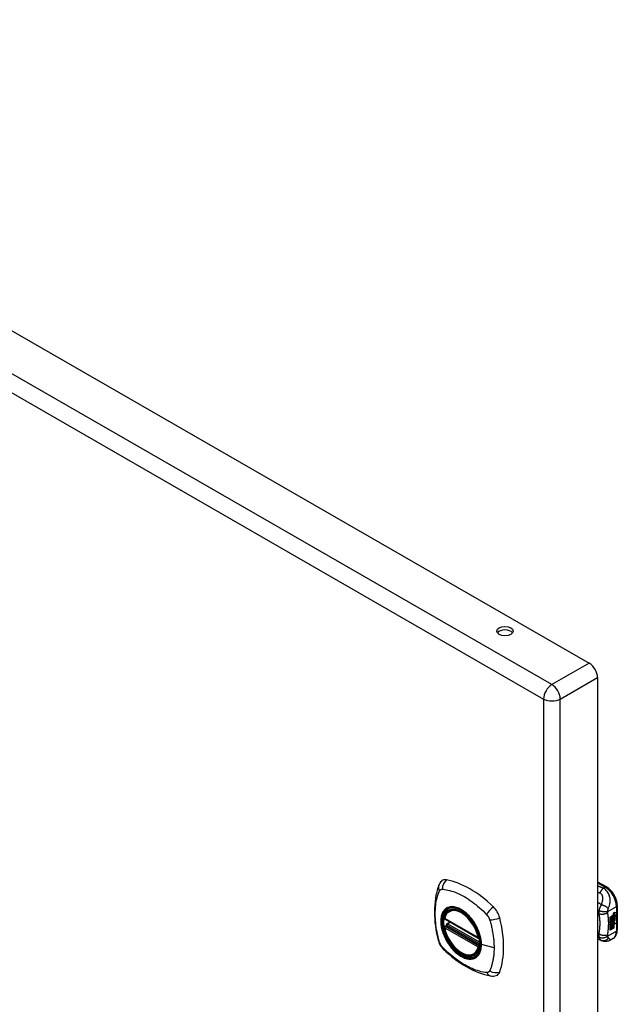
# Model space of a CAD drawing. Header units: inches. Extents: x 80.5 to 95.3, y 25.2 to 49.7.
# Tile 4 of 4: x 87.9 to 95.3, y 37.5 to 49.7. Entities that reach past the tile are written whole.
import ezdxf

# ---------------------------------------------------------------- set-up
doc = ezdxf.new("R2010")
doc.units = ezdxf.units.IN
doc.header["$MEASUREMENT"] = 0
doc.layers.add('Visible Edges(ANSI)', color=7, linetype='Continuous', lineweight=25)
doc.layers.add('Visible Tangent Edges(ANSI)', color=7, linetype='Continuous', lineweight=25)

msp = doc.modelspace()

# ---------------------------------------------------------------- linework, layer by layer
at = {"layer": 'Visible Edges(ANSI)'}
for p, q in [((81.061, 49.696), (94.939, 41.704)), ((95.042, 41.526), (95.042, 25.574)), ((95.042, 38.991), (95.156, 38.925)), ((95.287, 38.698), (95.287, 38.392)), ((93.147, 38.529), (93.561, 38.29)), ((93.204, 38.633), (93.215, 38.639)), ((95.197, 38.552), (95.234, 38.574)), ((95.197, 38.538), (95.234, 38.559)), ((95.235, 38.558), (95.197, 38.536)), ((95.197, 38.534), (95.235, 38.556)), ((95.197, 38.536), (95.197, 38.552)), ((95.197, 38.519), (95.238, 38.543)), ((95.24, 38.543), (95.197, 38.518)), ((95.197, 38.516), (95.243, 38.542)), ((95.197, 38.518), (95.197, 38.534)), ((95.197, 38.501), (95.234, 38.522)), ((95.235, 38.521), (95.197, 38.5)), ((95.234, 38.566), (95.236, 38.567)), ((95.234, 38.559), (95.234, 38.566)), ((95.235, 38.565), (95.234, 38.566)), ((95.235, 38.558), (95.234, 38.559)), ((95.234, 38.545), (95.234, 38.555)), ((95.235, 38.544), (95.234, 38.545)), ((95.234, 38.534), (95.239, 38.54)), ((95.234, 38.522), (95.234, 38.534)), ((95.235, 38.533), (95.234, 38.534)), ((95.235, 38.521), (95.234, 38.522)), ((95.238, 38.566), (95.235, 38.565)), ((95.235, 38.565), (95.235, 38.558)), ((95.235, 38.556), (95.235, 38.544)), ((95.235, 38.544), (95.24, 38.543)), ((95.243, 38.542), (95.235, 38.533)), ((95.235, 38.533), (95.235, 38.521)), ((95.236, 38.559), (95.261, 38.568)), ((95.262, 38.567), (95.236, 38.558)), ((95.238, 38.566), (95.236, 38.567)), ((95.236, 38.564), (95.241, 38.566)), ((95.236, 38.558), (95.236, 38.564)), ((95.236, 38.554), (95.249, 38.548)), ((95.236, 38.546), (95.236, 38.554)), ((95.236, 38.546), (95.244, 38.544)), ((95.245, 38.543), (95.236, 38.546)), ((95.236, 38.533), (95.245, 38.542)), ((95.236, 38.527), (95.248, 38.54)), ((95.249, 38.539), (95.236, 38.524)), ((95.236, 38.524), (95.236, 38.533)), ((95.241, 38.568), (95.239, 38.568)), ((95.243, 38.588), (95.241, 38.589)), ((95.242, 38.585), (95.241, 38.586)), ((95.243, 38.57), (95.241, 38.571)), ((95.241, 38.566), (95.241, 38.568)), ((95.244, 38.599), (95.261, 38.605)), ((95.244, 38.58), (95.261, 38.586)), ((95.245, 38.543), (95.244, 38.544)), ((95.245, 38.542), (95.245, 38.543)), ((95.247, 38.519), (95.245, 38.52)), ((95.246, 38.605), (95.262, 38.611)), ((95.262, 38.604), (95.246, 38.598)), ((95.262, 38.586), (95.246, 38.58)), ((95.247, 38.506), (95.247, 38.519)), ((95.249, 38.539), (95.248, 38.54)), ((95.248, 38.54), (95.261, 38.534)), ((95.249, 38.548), (95.262, 38.563)), ((95.262, 38.533), (95.249, 38.539)), ((95.249, 38.508), (95.249, 38.527)), ((95.251, 38.589), (95.262, 38.593)), ((95.251, 38.57), (95.262, 38.574)), ((95.251, 38.546), (95.261, 38.555)), ((95.251, 38.545), (95.251, 38.546)), ((95.253, 38.545), (95.251, 38.546)), ((95.253, 38.544), (95.251, 38.545)), ((95.251, 38.527), (95.251, 38.507)), ((95.262, 38.555), (95.253, 38.545)), ((95.253, 38.545), (95.253, 38.544)), ((95.253, 38.544), (95.262, 38.542)), ((95.257, 38.527), (95.261, 38.529)), ((95.261, 38.605), (95.261, 38.611)), ((95.262, 38.604), (95.261, 38.605)), ((95.261, 38.586), (95.261, 38.592)), ((95.262, 38.586), (95.261, 38.586)), ((95.261, 38.568), (95.261, 38.574)), ((95.262, 38.567), (95.261, 38.568)), ((95.261, 38.555), (95.261, 38.562)), ((95.262, 38.555), (95.261, 38.555)), ((95.261, 38.534), (95.261, 38.542)), ((95.262, 38.533), (95.261, 38.534)), ((95.262, 38.611), (95.262, 38.604)), ((95.262, 38.593), (95.262, 38.586)), ((95.262, 38.574), (95.262, 38.567)), ((95.262, 38.563), (95.262, 38.555)), ((95.262, 38.542), (95.262, 38.533)), ((93.147, 38.433), (93.161, 38.441)), ((93.167, 38.453), (93.167, 38.455)), ((93.172, 38.467), (93.214, 38.491)), ((95.197, 38.479), (95.197, 38.516)), ((95.197, 38.5), (95.221, 38.493)), ((95.197, 38.5), (95.197, 38.5)), ((95.197, 38.48), (95.208, 38.479)), ((95.209, 38.479), (95.197, 38.479)), ((95.197, 38.462), (95.209, 38.479)), ((95.197, 38.445), (95.221, 38.478)), ((95.222, 38.478), (95.197, 38.443)), ((95.197, 38.389), (95.197, 38.462)), ((95.197, 38.443), (95.212, 38.451)), ((95.197, 38.443), (95.197, 38.443)), ((95.197, 38.391), (95.211, 38.399)), ((95.212, 38.398), (95.197, 38.389)), ((95.209, 38.479), (95.208, 38.479)), ((95.211, 38.399), (95.211, 38.451)), ((95.212, 38.398), (95.211, 38.399)), ((95.212, 38.451), (95.212, 38.398)), ((95.214, 38.453), (95.229, 38.461)), ((95.214, 38.399), (95.214, 38.453)), ((95.214, 38.4), (95.228, 38.408)), ((95.229, 38.408), (95.214, 38.399)), ((95.221, 38.493), (95.235, 38.512)), ((95.222, 38.478), (95.221, 38.478)), ((95.221, 38.478), (95.234, 38.475)), ((95.236, 38.475), (95.222, 38.478)), ((95.228, 38.408), (95.228, 38.461)), ((95.229, 38.408), (95.228, 38.408)), ((95.229, 38.461), (95.229, 38.408)), ((95.231, 38.471), (95.236, 38.475)), ((95.245, 38.47), (95.231, 38.471)), ((95.231, 38.463), (95.245, 38.47)), ((95.231, 38.409), (95.231, 38.463)), ((95.231, 38.41), (95.245, 38.418)), ((95.246, 38.417), (95.231, 38.409)), ((95.232, 38.492), (95.237, 38.499)), ((95.233, 38.491), (95.232, 38.492)), ((95.232, 38.472), (95.243, 38.471)), ((95.238, 38.498), (95.233, 38.491)), ((95.233, 38.491), (95.254, 38.486)), ((95.236, 38.475), (95.234, 38.475)), ((95.238, 38.498), (95.237, 38.499)), ((95.242, 38.506), (95.241, 38.506)), ((95.245, 38.47), (95.243, 38.471)), ((95.245, 38.418), (95.245, 38.471)), ((95.246, 38.47), (95.245, 38.471)), ((95.245, 38.471), (95.267, 38.471)), ((95.246, 38.417), (95.245, 38.418)), ((95.246, 38.482), (95.252, 38.487)), ((95.247, 38.481), (95.246, 38.482)), ((95.246, 38.47), (95.246, 38.417)), ((95.269, 38.47), (95.246, 38.47)), ((95.254, 38.486), (95.247, 38.481)), ((95.247, 38.481), (95.269, 38.47)), ((95.251, 38.507), (95.249, 38.508)), ((95.088, 38.26), (95.042, 38.279)), ((95.235, 38.285), (95.195, 38.262)), ((95.09, 38.259), (95.088, 38.26)), ((93.517, 38.091), (93.527, 38.097))]:
    msp.add_line(p, q, dxfattribs=at)
at = {"layer": 'Visible Edges(ANSI)', "flags": 128}
for points in [[(93.07, 38.942), (93.063, 38.921), (93.056, 38.901), (93.051, 38.882), (93.046, 38.864), (93.042, 38.845), (93.037, 38.826), (93.03, 38.786), (93.025, 38.745), (93.021, 38.703), (93.018, 38.661), (93.017, 38.618), (93.018, 38.574), (93.021, 38.53), (93.024, 38.486), (93.03, 38.441), (93.037, 38.396), (93.045, 38.35), (93.055, 38.304), (93.06, 38.281), (93.063, 38.27), (93.067, 38.256)], [(93.108, 38.999), (93.095, 38.985), (93.085, 38.971), (93.076, 38.956), (93.07, 38.942)], [(95.287, 38.698), (95.287, 38.714), (95.285, 38.73), (95.282, 38.747), (95.277, 38.763), (95.272, 38.779), (95.265, 38.796), (95.258, 38.812), (95.25, 38.827), (95.24, 38.842), (95.23, 38.857), (95.219, 38.87), (95.208, 38.883), (95.196, 38.895), (95.183, 38.906), (95.17, 38.916), (95.156, 38.925)], [(93.142, 38.542), (93.146, 38.557), (93.151, 38.571), (93.158, 38.584), (93.165, 38.596), (93.173, 38.607), (93.183, 38.617), (93.193, 38.626), (93.204, 38.633)], [(93.458, 38.552), (93.477, 38.53), (93.494, 38.506), (93.51, 38.482), (93.526, 38.457), (93.54, 38.431), (93.552, 38.405), (93.564, 38.378), (93.574, 38.351)], [(93.517, 38.091), (93.505, 38.085), (93.493, 38.08), (93.48, 38.077), (93.467, 38.075), (93.453, 38.075), (93.439, 38.076), (93.425, 38.078), (93.411, 38.081), (93.396, 38.086), (93.382, 38.092), (93.367, 38.099), (93.352, 38.107), (93.338, 38.116), (93.323, 38.126), (93.309, 38.137), (93.295, 38.149), (93.281, 38.162), (93.267, 38.176), (93.254, 38.191), (93.242, 38.206), (93.23, 38.222), (93.218, 38.239), (93.207, 38.256), (93.197, 38.273), (93.187, 38.291), (93.178, 38.31), (93.17, 38.328), (93.163, 38.347), (93.156, 38.365), (93.15, 38.384), (93.146, 38.402), (93.142, 38.421)], [(93.161, 38.441), (93.164, 38.443), (93.166, 38.446), (93.167, 38.45), (93.167, 38.453)], [(95.235, 38.285), (95.248, 38.294), (95.259, 38.305), (95.268, 38.318), (95.275, 38.331), (95.281, 38.346), (95.285, 38.361), (95.287, 38.376), (95.287, 38.392)], [(93.067, 38.256), (93.071, 38.242), (93.077, 38.229), (93.082, 38.216), (93.089, 38.204), (93.096, 38.192), (93.104, 38.181), (93.113, 38.17), (93.123, 38.159)], [(93.123, 38.159), (93.132, 38.149), (93.142, 38.14), (93.159, 38.124), (93.193, 38.093), (93.229, 38.063), (93.264, 38.035), (93.301, 38.008), (93.337, 37.982), (93.374, 37.958), (93.411, 37.936), (93.449, 37.915), (93.487, 37.896), (93.525, 37.879), (93.563, 37.863), (93.601, 37.85), (93.64, 37.838), (93.678, 37.828), (93.697, 37.824), (93.707, 37.822), (93.718, 37.82)], [(95.195, 38.262), (95.186, 38.258), (95.177, 38.254), (95.167, 38.251), (95.157, 38.249), (95.147, 38.248), (95.137, 38.248), (95.128, 38.249), (95.119, 38.25), (95.115, 38.251), (95.112, 38.252), (95.108, 38.253), (95.103, 38.255), (95.097, 38.257), (95.09, 38.259)], [(93.718, 37.82), (93.734, 37.818), (93.75, 37.818), (93.767, 37.82), (93.785, 37.825)]]:
    msp.add_lwpolyline(points, dxfattribs=at)
at = {"layer": 'Visible Edges(ANSI)'}
for centre, start, end in [((93.153, 38.539), 166.5789, 240.064), ((93.153, 38.423), 119.936, 190.602), ((93.178, 38.457), 119.936, 187.8207), ((93.567, 38.301), 240.064, 282.6676)]:
    msp.add_arc(centre, 0.0118, start, end, dxfattribs=at)
for centre, major_axis, ratio in [((93.893, 42.103), (0.102, 0), 0.575862), ((93.35, 38.356), (-0.16, 0.277), 0.578093)]:
    msp.add_ellipse(centre, major_axis=major_axis, ratio=ratio, dxfattribs=at)
for centre, major_axis, ratio, start_param, end_param in [((93.893, 42.06), (0.101, 0), 0.575862, 0.379718, 2.761874), ((94.939, 41.585), (0.073, -0.127), 0.578093, 0.787332, 2.358128), ((93.207, 38.853), (-0.088, 0.154), 0.578093, 5.827357, 6.408431), ((93.458, 37.855), (-0.639, 1.109), 0.578093, 5.172085, 5.827357), ((93.353, 38.358), (0.157, -0.273), 0.578093, 2.362013, 7.062765), ((93.709, 38.564), (0.088, -0.154), 0.578093, 1.114968, 2.030492), ((92.971, 38.699), (-0.639, 1.109), 0.578093, 3.601288, 4.256561), ((95.244, 38.581), (-0.008, -0.0139), 0.578093, 5.599531, 6.283185), ((95.246, 38.58), (-0.008, -0.0139), 0.578093, 5.474827, 6.308913), ((95.241, 38.596), (0.00349, 0.00607), 0.578093, 1.10591, 2.348655), ((95.247, 38.6), (-0.0082, -0.0142), 0.578093, 5.490247, 6.612005), ((95.24, 38.578), (0.00337, 0.00586), 0.578093, 1.080045, 2.345144), ((95.247, 38.582), (-0.008, -0.0139), 0.578093, 5.486737, 6.497871), ((95.243, 38.515), (0.00506, 0.00878), 0.578093, 1.199629, 2.268394), ((95.246, 38.601), (-0.0082, -0.0142), 0.578093, 0.086325, 0.32882), ((95.246, 38.583), (-0.008, -0.0139), 0.578093, 0.088333, 0.214686), ((95.243, 38.589), (0.0096, 0.0166), 0.578093, 0.591478, 1.10591), ((95.242, 38.594), (0.002, 0.00347), 0.578093, 1.194468, 2.460773), ((95.245, 38.596), (-0.00419, -0.00728), 0.578093, 5.602365, 6.283185), ((95.243, 38.57), (0.0096, 0.0166), 0.578093, 0.846591, 1.080045), ((95.242, 38.576), (0.002, 0.00347), 0.578093, 1.194614, 2.459504), ((95.245, 38.578), (-0.00419, -0.00728), 0.578093, 5.601097, 6.283185), ((95.246, 38.51), (0.0094, 0.0163), 0.578093, 0.3673, 1.199629), ((95.243, 38.514), (0.00318, 0.00552), 0.578093, 0.285255, 1.676465), ((95.243, 38.592), (0.00409, 0.00711), 0.578093, 0.608795, 1.194468), ((95.244, 38.593), (-0.002, -0.00347), 0.578093, 4.33606, 5.602365), ((95.247, 38.595), (-0.00419, -0.00728), 0.578093, 5.602365, 6.501309), ((95.243, 38.573), (0.00409, 0.00711), 0.578093, 0.608932, 1.194614), ((95.244, 38.575), (-0.002, -0.00347), 0.578093, 4.336206, 5.601097), ((95.247, 38.577), (-0.00419, -0.00728), 0.578093, 5.601097, 6.50115), ((95.245, 38.513), (0.00318, 0.00552), 0.578093, 0.285255, 1.676465), ((95.245, 38.591), (-0.00409, -0.00711), 0.578093, 3.750388, 4.33606), ((95.245, 38.572), (-0.00409, -0.00711), 0.578093, 3.750524, 4.336206), ((95.255, 38.616), (-0.0155, -0.0269), 0.578093, 0.234705, 0.623342), ((95.255, 38.598), (-0.0155, -0.0269), 0.578093, 0.217964, 0.608932), ((95.243, 38.513), (0.0102, 0.0177), 0.578093, 5.053908, 5.889616), ((95.232, 38.505), (0.0202, 0.0351), 0.578093, 5.348557, 5.747216), ((95.233, 38.504), (-0.0202, -0.0351), 0.578093, 2.206964, 2.656801), ((95.25, 38.517), (-0.011, -0.0191), 0.578093, 5.27034, 6.249461), ((95.248, 38.518), (-0.011, -0.0191), 0.578093, 5.44239, 6.249461), ((95.25, 38.517), (-0.0099, -0.0173), 0.578093, 5.328451, 6.266738), ((95.244, 38.514), (-0.00364, -0.00633), 0.578093, 4.818058, 5.834093), ((95.246, 38.516), (-0.00559, -0.00971), 0.578093, 5.834093, 6.283185), ((95.252, 38.523), (-0.0132, -0.023), 0.578093, 0.05511, 0.723506), ((95.245, 38.513), (-0.00364, -0.00633), 0.578093, 4.818058, 5.834093), ((95.248, 38.515), (-0.00559, -0.00971), 0.578093, 5.834093, 6.944434), ((95.253, 38.523), (-0.0132, -0.023), 0.578093, 6.266738, 7.006692), ((95.251, 38.512), (0.0066, 0.0114), 0.578093, 3.865099, 5.348557), ((95.252, 38.513), (0.00319, 0.00555), 0.578093, 3.637533, 5.053908), ((95.253, 38.511), (-0.0066, -0.0114), 0.578093, 0.723506, 2.206964), ((93.709, 37.984), (0.088, -0.154), 0.578093, 6.157956, 6.742881)]:
    msp.add_ellipse(centre, major_axis=major_axis, ratio=ratio, start_param=start_param, end_param=end_param, dxfattribs=at)
at = {"layer": 'Visible Tangent Edges(ANSI)'}
for p, q in [((94.476, 41.438), (80.598, 49.43)), ((80.495, 49.251), (94.373, 41.259)), ((94.939, 41.704), (94.476, 41.438)), ((94.579, 41.259), (95.042, 41.526)), ((94.373, 41.259), (94.373, 25.308)), ((94.579, 25.308), (94.579, 41.259)), ((95.042, 38.977), (95.137, 38.923)), ((95.137, 38.923), (95.114, 38.909)), ((95.168, 38.62), (95.276, 38.682)), ((95.276, 38.682), (95.276, 38.376)), ((93.559, 38.296), (93.145, 38.534)), ((95.241, 38.591), (95.239, 38.592)), ((95.241, 38.573), (95.239, 38.574)), ((95.242, 38.596), (95.241, 38.596)), ((95.242, 38.577), (95.241, 38.578)), ((95.246, 38.598), (95.244, 38.599)), ((95.246, 38.58), (95.244, 38.58)), ((93.145, 38.418), (93.559, 38.18)), ((93.153, 38.433), (93.165, 38.439)), ((93.567, 38.194), (93.153, 38.433)), ((93.165, 38.439), (93.575, 38.203)), ((93.576, 38.22), (93.173, 38.452)), ((93.178, 38.467), (93.217, 38.489)), ((93.576, 38.238), (93.178, 38.467)), ((95.24, 38.508), (95.239, 38.509)), ((95.241, 38.514), (95.24, 38.515)), ((95.252, 38.5), (95.251, 38.501)), ((95.262, 38.515), (95.26, 38.516)), ((95.058, 38.341), (95.042, 38.347)), ((95.276, 38.376), (95.168, 38.314)), ((93.574, 38.198), (93.567, 38.194)), ((93.758, 38.17), (93.601, 38.21))]:
    msp.add_line(p, q, dxfattribs=at)
at = {"layer": 'Visible Tangent Edges(ANSI)', "flags": 128}
for points in [[(93.08, 38.877), (93.081, 38.878), (93.083, 38.88), (93.084, 38.882), (93.085, 38.883), (93.086, 38.885), (93.087, 38.886), (93.088, 38.887), (93.09, 38.889), (93.091, 38.89), (93.093, 38.891), (93.094, 38.892), (93.096, 38.893), (93.097, 38.894), (93.099, 38.894), (93.1, 38.895), (93.102, 38.896), (93.104, 38.896), (93.106, 38.897), (93.107, 38.897), (93.109, 38.897), (93.111, 38.898), (93.113, 38.898), (93.115, 38.898), (93.117, 38.898)], [(93.117, 38.898), (93.141, 38.895), (93.163, 38.891), (93.185, 38.887), (93.207, 38.881), (93.23, 38.874), (93.253, 38.867), (93.276, 38.859), (93.299, 38.849), (93.322, 38.839), (93.346, 38.828), (93.369, 38.816), (93.393, 38.803), (93.416, 38.789), (93.439, 38.774), (93.462, 38.759), (93.485, 38.742), (93.508, 38.725), (93.531, 38.707), (93.554, 38.688), (93.576, 38.668), (93.599, 38.648), (93.621, 38.628), (93.643, 38.606), (93.666, 38.581)], [(95.114, 38.909), (95.111, 38.911), (95.108, 38.912), (95.105, 38.913), (95.102, 38.914), (95.099, 38.915), (95.096, 38.917), (95.093, 38.918), (95.09, 38.919), (95.087, 38.92), (95.084, 38.921), (95.081, 38.922), (95.078, 38.924), (95.075, 38.925), (95.072, 38.926), (95.069, 38.927), (95.066, 38.928), (95.063, 38.93), (95.06, 38.931), (95.057, 38.932), (95.054, 38.933), (95.051, 38.934), (95.048, 38.935), (95.045, 38.937), (95.042, 38.938)], [(95.114, 38.909), (95.112, 38.908), (95.11, 38.906), (95.108, 38.904), (95.106, 38.902), (95.104, 38.9), (95.102, 38.898), (95.1, 38.896), (95.098, 38.894), (95.096, 38.892), (95.094, 38.889), (95.093, 38.887), (95.091, 38.885), (95.089, 38.882), (95.087, 38.879), (95.085, 38.877), (95.084, 38.874), (95.082, 38.871), (95.08, 38.869), (95.079, 38.866), (95.077, 38.863), (95.075, 38.86), (95.074, 38.857), (95.072, 38.854), (95.071, 38.851)], [(95.177, 38.657), (95.18, 38.666), (95.183, 38.675), (95.186, 38.684), (95.189, 38.693), (95.191, 38.702), (95.194, 38.711), (95.195, 38.721), (95.197, 38.731), (95.198, 38.741), (95.199, 38.751), (95.199, 38.762), (95.198, 38.773), (95.197, 38.784), (95.195, 38.796), (95.192, 38.808), (95.189, 38.82), (95.184, 38.833), (95.178, 38.845), (95.17, 38.858), (95.161, 38.87), (95.151, 38.882), (95.14, 38.892), (95.127, 38.902), (95.114, 38.909)], [(93.08, 38.241), (93.071, 38.274), (93.064, 38.304), (93.057, 38.334), (93.051, 38.363), (93.045, 38.393), (93.041, 38.422), (93.037, 38.451), (93.033, 38.479), (93.031, 38.508), (93.029, 38.536), (93.028, 38.563), (93.027, 38.591), (93.028, 38.617), (93.029, 38.644), (93.031, 38.669), (93.033, 38.695), (93.037, 38.719), (93.041, 38.743), (93.045, 38.767), (93.051, 38.79), (93.057, 38.812), (93.064, 38.834), (93.071, 38.855), (93.08, 38.877)], [(95.042, 38.862), (95.043, 38.862), (95.044, 38.861), (95.045, 38.861), (95.047, 38.86), (95.048, 38.86), (95.049, 38.859), (95.05, 38.859), (95.051, 38.859), (95.053, 38.858), (95.054, 38.858), (95.055, 38.857), (95.056, 38.857), (95.058, 38.856), (95.059, 38.856), (95.06, 38.855), (95.061, 38.855), (95.062, 38.854), (95.064, 38.854), (95.065, 38.853), (95.066, 38.853), (95.067, 38.852), (95.068, 38.852), (95.07, 38.851), (95.071, 38.851)], [(95.071, 38.851), (95.077, 38.848), (95.082, 38.845), (95.087, 38.84), (95.091, 38.836), (95.094, 38.83), (95.097, 38.824), (95.099, 38.818), (95.101, 38.812), (95.102, 38.806), (95.103, 38.799), (95.103, 38.793), (95.103, 38.786), (95.103, 38.779), (95.103, 38.773), (95.102, 38.766), (95.102, 38.759), (95.101, 38.752), (95.1, 38.746), (95.098, 38.739), (95.097, 38.732), (95.095, 38.725), (95.093, 38.718), (95.091, 38.712), (95.089, 38.705)], [(93.154, 38.653), (93.145, 38.645), (93.137, 38.636), (93.13, 38.626), (93.123, 38.615), (93.117, 38.603), (93.111, 38.591), (93.107, 38.577), (93.103, 38.563), (93.1, 38.549), (93.098, 38.533), (93.097, 38.517), (93.096, 38.5), (93.097, 38.483), (93.098, 38.466), (93.1, 38.448), (93.103, 38.43), (93.107, 38.411), (93.111, 38.393), (93.117, 38.374), (93.123, 38.355), (93.13, 38.336), (93.137, 38.318), (93.145, 38.299), (93.154, 38.281)], [(93.598, 38.212), (93.592, 38.154), (93.575, 38.105), (93.548, 38.067), (93.511, 38.043), (93.467, 38.034), (93.418, 38.039), (93.365, 38.059), (93.311, 38.093), (93.26, 38.138), (93.212, 38.194), (93.171, 38.257), (93.138, 38.324), (93.115, 38.393), (93.102, 38.461), (93.101, 38.523), (93.111, 38.578), (93.133, 38.623), (93.164, 38.655), (93.203, 38.673), (93.25, 38.677), (93.301, 38.666), (93.355, 38.64), (93.408, 38.602), (93.458, 38.552)], [(93.188, 38.672), (93.186, 38.672), (93.185, 38.671), (93.183, 38.67), (93.182, 38.67), (93.18, 38.669), (93.179, 38.668), (93.177, 38.668), (93.176, 38.667), (93.174, 38.666), (93.173, 38.665), (93.172, 38.665), (93.17, 38.664), (93.169, 38.663), (93.167, 38.662), (93.166, 38.661), (93.165, 38.661), (93.163, 38.66), (93.162, 38.659), (93.161, 38.658), (93.159, 38.657), (93.158, 38.656), (93.157, 38.655), (93.156, 38.654), (93.154, 38.653)], [(93.509, 38.487), (93.498, 38.504), (93.486, 38.52), (93.474, 38.536), (93.461, 38.552), (93.448, 38.566), (93.434, 38.58), (93.42, 38.594), (93.406, 38.606), (93.392, 38.617), (93.378, 38.628), (93.363, 38.638), (93.349, 38.647), (93.334, 38.655), (93.32, 38.662), (93.305, 38.668), (93.291, 38.672), (93.277, 38.676), (93.263, 38.679), (93.249, 38.68), (93.236, 38.681), (93.223, 38.68), (93.211, 38.679), (93.199, 38.676), (93.188, 38.672)], [(95.089, 38.705), (95.087, 38.706), (95.085, 38.707), (95.083, 38.709), (95.081, 38.71), (95.079, 38.711), (95.077, 38.713), (95.075, 38.714), (95.073, 38.716), (95.071, 38.717), (95.069, 38.718), (95.067, 38.72), (95.065, 38.721), (95.063, 38.722), (95.061, 38.724), (95.059, 38.725), (95.057, 38.726), (95.055, 38.728), (95.053, 38.729), (95.052, 38.73), (95.05, 38.732), (95.048, 38.733), (95.046, 38.734), (95.044, 38.736), (95.042, 38.737)], [(95.089, 38.705), (95.087, 38.702), (95.085, 38.699), (95.083, 38.696), (95.082, 38.693), (95.08, 38.69), (95.079, 38.687), (95.077, 38.684), (95.076, 38.681), (95.075, 38.678), (95.073, 38.675), (95.072, 38.672), (95.071, 38.669), (95.069, 38.666), (95.068, 38.662), (95.067, 38.659), (95.066, 38.656), (95.065, 38.652), (95.064, 38.649), (95.063, 38.646), (95.062, 38.642), (95.061, 38.639), (95.06, 38.636), (95.06, 38.633), (95.059, 38.63)], [(95.177, 38.657), (95.175, 38.659), (95.172, 38.662), (95.17, 38.664), (95.167, 38.666), (95.164, 38.669), (95.161, 38.671), (95.157, 38.673), (95.154, 38.676), (95.15, 38.678), (95.146, 38.681), (95.142, 38.683), (95.138, 38.685), (95.134, 38.687), (95.13, 38.689), (95.125, 38.691), (95.121, 38.693), (95.117, 38.695), (95.113, 38.697), (95.108, 38.699), (95.104, 38.7), (95.1, 38.701), (95.096, 38.703), (95.092, 38.704), (95.089, 38.705)], [(95.168, 38.62), (95.169, 38.621), (95.169, 38.623), (95.169, 38.625), (95.169, 38.627), (95.17, 38.628), (95.17, 38.63), (95.17, 38.632), (95.17, 38.634), (95.171, 38.635), (95.171, 38.637), (95.172, 38.639), (95.172, 38.641), (95.172, 38.642), (95.173, 38.644), (95.173, 38.645), (95.173, 38.647), (95.174, 38.648), (95.174, 38.649), (95.175, 38.651), (95.175, 38.652), (95.175, 38.653), (95.176, 38.655), (95.176, 38.656), (95.177, 38.657)], [(93.666, 38.581), (93.667, 38.58), (93.668, 38.579), (93.669, 38.578), (93.67, 38.577), (93.671, 38.576), (93.672, 38.574), (93.673, 38.573), (93.674, 38.572), (93.675, 38.571), (93.676, 38.57), (93.677, 38.568), (93.678, 38.567), (93.679, 38.566), (93.68, 38.565), (93.68, 38.563), (93.681, 38.562), (93.682, 38.561), (93.683, 38.56), (93.684, 38.558), (93.685, 38.557), (93.685, 38.556), (93.686, 38.554), (93.687, 38.553), (93.688, 38.552)], [(93.688, 38.552), (93.689, 38.55), (93.689, 38.549), (93.69, 38.548), (93.691, 38.546), (93.692, 38.545), (93.692, 38.544), (93.693, 38.542), (93.694, 38.541), (93.694, 38.54), (93.695, 38.538), (93.696, 38.537), (93.696, 38.535), (93.697, 38.534), (93.697, 38.533), (93.698, 38.531), (93.699, 38.53), (93.699, 38.528), (93.7, 38.527), (93.7, 38.526), (93.701, 38.524), (93.701, 38.523), (93.702, 38.521), (93.702, 38.52), (93.703, 38.518)], [(95.042, 38.604), (95.042, 38.604), (95.043, 38.604), (95.044, 38.603), (95.044, 38.603), (95.045, 38.602), (95.046, 38.602), (95.046, 38.601), (95.047, 38.601), (95.048, 38.6), (95.048, 38.6), (95.049, 38.6), (95.05, 38.599), (95.05, 38.599), (95.051, 38.598), (95.052, 38.598), (95.052, 38.597), (95.053, 38.597), (95.054, 38.596), (95.054, 38.596), (95.055, 38.596), (95.056, 38.595), (95.056, 38.595), (95.057, 38.594), (95.058, 38.594)], [(95.059, 38.63), (95.059, 38.628), (95.058, 38.626), (95.058, 38.625), (95.058, 38.623), (95.058, 38.621), (95.057, 38.619), (95.057, 38.618), (95.057, 38.616), (95.057, 38.615), (95.057, 38.613), (95.057, 38.612), (95.057, 38.61), (95.057, 38.609), (95.057, 38.607), (95.057, 38.606), (95.057, 38.604), (95.057, 38.603), (95.057, 38.602), (95.057, 38.6), (95.057, 38.599), (95.057, 38.598), (95.057, 38.596), (95.057, 38.595), (95.058, 38.594)], [(95.168, 38.607), (95.165, 38.604), (95.161, 38.602), (95.157, 38.6), (95.153, 38.597), (95.148, 38.595), (95.144, 38.593), (95.139, 38.591), (95.134, 38.59), (95.129, 38.588), (95.123, 38.587), (95.118, 38.586), (95.113, 38.585), (95.107, 38.585), (95.102, 38.585), (95.097, 38.584), (95.092, 38.585), (95.087, 38.585), (95.082, 38.586), (95.077, 38.587), (95.073, 38.588), (95.069, 38.589), (95.065, 38.591), (95.061, 38.592), (95.058, 38.594)], [(95.058, 38.594), (95.058, 38.59), (95.059, 38.587), (95.06, 38.583), (95.06, 38.58), (95.061, 38.576), (95.062, 38.573), (95.062, 38.569), (95.063, 38.566), (95.063, 38.562), (95.064, 38.558), (95.064, 38.555), (95.065, 38.551), (95.065, 38.547), (95.066, 38.544), (95.066, 38.54), (95.066, 38.536), (95.067, 38.532), (95.067, 38.529), (95.067, 38.525), (95.068, 38.521), (95.068, 38.517), (95.068, 38.513), (95.068, 38.51), (95.069, 38.506)], [(95.168, 38.62), (95.165, 38.619), (95.162, 38.618), (95.158, 38.617), (95.154, 38.617), (95.149, 38.616), (95.145, 38.616), (95.14, 38.616), (95.135, 38.616), (95.13, 38.616), (95.125, 38.616), (95.12, 38.616), (95.115, 38.617), (95.109, 38.617), (95.104, 38.618), (95.099, 38.619), (95.094, 38.62), (95.089, 38.621), (95.084, 38.622), (95.079, 38.623), (95.075, 38.624), (95.07, 38.626), (95.066, 38.627), (95.063, 38.628), (95.059, 38.63)], [(95.168, 38.607), (95.168, 38.607), (95.168, 38.608), (95.168, 38.608), (95.168, 38.609), (95.168, 38.609), (95.168, 38.61), (95.168, 38.61), (95.168, 38.611), (95.168, 38.611), (95.168, 38.612), (95.168, 38.612), (95.168, 38.613), (95.168, 38.613), (95.168, 38.614), (95.168, 38.614), (95.168, 38.615), (95.168, 38.615), (95.168, 38.616), (95.168, 38.617), (95.168, 38.617), (95.168, 38.618), (95.168, 38.618), (95.168, 38.619), (95.168, 38.62)], [(95.168, 38.326), (95.17, 38.339), (95.172, 38.352), (95.173, 38.364), (95.175, 38.377), (95.176, 38.389), (95.178, 38.402), (95.179, 38.414), (95.179, 38.426), (95.18, 38.438), (95.18, 38.45), (95.181, 38.462), (95.181, 38.474), (95.181, 38.486), (95.18, 38.497), (95.18, 38.509), (95.179, 38.52), (95.179, 38.531), (95.178, 38.543), (95.176, 38.554), (95.175, 38.565), (95.173, 38.575), (95.172, 38.586), (95.17, 38.596), (95.168, 38.607)], [(93.161, 38.441), (93.161, 38.441), (93.161, 38.441), (93.161, 38.441), (93.161, 38.441), (93.161, 38.441), (93.161, 38.441), (93.161, 38.441), (93.161, 38.441), (93.161, 38.441), (93.161, 38.441), (93.161, 38.441), (93.161, 38.441), (93.161, 38.441), (93.161, 38.441), (93.161, 38.441), (93.161, 38.441), (93.161, 38.441), (93.161, 38.441), (93.161, 38.441), (93.161, 38.441), (93.161, 38.441), (93.161, 38.441), (93.161, 38.441), (93.161, 38.441)], [(93.161, 38.441), (93.161, 38.441), (93.161, 38.441), (93.161, 38.441), (93.161, 38.441), (93.161, 38.441), (93.161, 38.441), (93.161, 38.441), (93.161, 38.441), (93.161, 38.441), (93.161, 38.441), (93.161, 38.441), (93.162, 38.441), (93.162, 38.441), (93.162, 38.44), (93.162, 38.44), (93.162, 38.44), (93.162, 38.44), (93.162, 38.44), (93.162, 38.44), (93.163, 38.44), (93.163, 38.44), (93.163, 38.44), (93.163, 38.44), (93.163, 38.44)], [(93.163, 38.44), (93.163, 38.44), (93.163, 38.44), (93.163, 38.44), (93.164, 38.44), (93.164, 38.44), (93.164, 38.44), (93.164, 38.44), (93.164, 38.44), (93.164, 38.44), (93.164, 38.44), (93.164, 38.44), (93.164, 38.44), (93.164, 38.44), (93.164, 38.44), (93.164, 38.439), (93.164, 38.439), (93.164, 38.439), (93.164, 38.439), (93.164, 38.439), (93.165, 38.439), (93.165, 38.439), (93.165, 38.439), (93.165, 38.439), (93.165, 38.439)], [(93.167, 38.454), (93.167, 38.454), (93.167, 38.454), (93.167, 38.454), (93.167, 38.454), (93.167, 38.454), (93.167, 38.454), (93.167, 38.454), (93.167, 38.454), (93.167, 38.454), (93.167, 38.454), (93.167, 38.454), (93.167, 38.454), (93.167, 38.454), (93.167, 38.453), (93.167, 38.453), (93.167, 38.453), (93.167, 38.453), (93.167, 38.453), (93.167, 38.453), (93.167, 38.453), (93.167, 38.453), (93.167, 38.453), (93.167, 38.453), (93.167, 38.453)], [(93.17, 38.454), (93.17, 38.454), (93.17, 38.454), (93.169, 38.454), (93.169, 38.454), (93.169, 38.454), (93.169, 38.454), (93.169, 38.454), (93.169, 38.454), (93.169, 38.454), (93.168, 38.454), (93.168, 38.454), (93.168, 38.454), (93.168, 38.454), (93.168, 38.454), (93.168, 38.454), (93.168, 38.454), (93.168, 38.454), (93.167, 38.454), (93.167, 38.454), (93.167, 38.454), (93.167, 38.454), (93.167, 38.454), (93.167, 38.454), (93.167, 38.454)], [(93.173, 38.452), (93.173, 38.452), (93.173, 38.452), (93.173, 38.452), (93.173, 38.452), (93.172, 38.452), (93.172, 38.452), (93.172, 38.453), (93.172, 38.453), (93.172, 38.453), (93.172, 38.453), (93.172, 38.453), (93.172, 38.453), (93.171, 38.453), (93.171, 38.453), (93.171, 38.453), (93.171, 38.453), (93.171, 38.453), (93.171, 38.453), (93.171, 38.453), (93.171, 38.453), (93.17, 38.453), (93.17, 38.453), (93.17, 38.454), (93.17, 38.454)], [(93.543, 38.429), (93.541, 38.432), (93.54, 38.434), (93.539, 38.437), (93.538, 38.439), (93.536, 38.442), (93.535, 38.444), (93.534, 38.446), (93.532, 38.449), (93.531, 38.451), (93.53, 38.454), (93.528, 38.456), (93.527, 38.459), (93.525, 38.461), (93.524, 38.463), (93.523, 38.466), (93.521, 38.468), (93.52, 38.47), (93.518, 38.473), (93.517, 38.475), (93.515, 38.478), (93.514, 38.48), (93.512, 38.482), (93.511, 38.485), (93.509, 38.487)], [(93.601, 38.21), (93.601, 38.218), (93.601, 38.227), (93.6, 38.236), (93.599, 38.244), (93.598, 38.253), (93.597, 38.262), (93.596, 38.271), (93.594, 38.28), (93.593, 38.29), (93.591, 38.299), (93.588, 38.308), (93.586, 38.317), (93.583, 38.327), (93.581, 38.336), (93.578, 38.345), (93.574, 38.355), (93.571, 38.364), (93.568, 38.374), (93.564, 38.383), (93.56, 38.392), (93.556, 38.402), (93.552, 38.411), (93.547, 38.42), (93.543, 38.429)], [(93.703, 38.518), (93.709, 38.5), (93.713, 38.485), (93.716, 38.471), (93.72, 38.456), (93.724, 38.441), (93.727, 38.426), (93.73, 38.412), (93.733, 38.397), (93.736, 38.382), (93.739, 38.368), (93.741, 38.353), (93.744, 38.339), (93.746, 38.324), (93.748, 38.31), (93.75, 38.295), (93.752, 38.281), (93.753, 38.267), (93.754, 38.253), (93.755, 38.239), (93.756, 38.225), (93.757, 38.211), (93.758, 38.197), (93.758, 38.184), (93.758, 38.17)], [(95.069, 38.441), (95.068, 38.437), (95.068, 38.433), (95.068, 38.429), (95.068, 38.425), (95.067, 38.421), (95.067, 38.417), (95.067, 38.413), (95.066, 38.408), (95.066, 38.404), (95.066, 38.4), (95.065, 38.396), (95.065, 38.392), (95.064, 38.387), (95.064, 38.383), (95.063, 38.379), (95.063, 38.375), (95.062, 38.371), (95.062, 38.366), (95.061, 38.362), (95.06, 38.358), (95.06, 38.354), (95.059, 38.349), (95.058, 38.345), (95.058, 38.341)], [(95.069, 38.506), (95.069, 38.503), (95.069, 38.5), (95.069, 38.498), (95.069, 38.495), (95.069, 38.493), (95.069, 38.49), (95.069, 38.487), (95.069, 38.485), (95.069, 38.482), (95.069, 38.479), (95.069, 38.477), (95.069, 38.474), (95.069, 38.471), (95.069, 38.469), (95.069, 38.466), (95.069, 38.463), (95.069, 38.46), (95.069, 38.458), (95.069, 38.455), (95.069, 38.452), (95.069, 38.45), (95.069, 38.447), (95.069, 38.444), (95.069, 38.441)], [(93.154, 38.281), (93.156, 38.278), (93.157, 38.276), (93.158, 38.273), (93.159, 38.271), (93.161, 38.269), (93.162, 38.266), (93.163, 38.264), (93.165, 38.261), (93.166, 38.259), (93.167, 38.256), (93.169, 38.254), (93.17, 38.252), (93.172, 38.249), (93.173, 38.247), (93.174, 38.244), (93.176, 38.242), (93.177, 38.24), (93.179, 38.237), (93.18, 38.235), (93.182, 38.233), (93.183, 38.23), (93.185, 38.228), (93.186, 38.226), (93.188, 38.223)], [(93.574, 38.351), (93.576, 38.345), (93.577, 38.339), (93.579, 38.333), (93.581, 38.327), (93.583, 38.321), (93.584, 38.315), (93.586, 38.309), (93.587, 38.303), (93.588, 38.297), (93.59, 38.292), (93.591, 38.286), (93.592, 38.28), (93.593, 38.274), (93.594, 38.268), (93.595, 38.262), (93.595, 38.257), (93.596, 38.251), (93.597, 38.245), (93.597, 38.24), (93.598, 38.234), (93.598, 38.228), (93.598, 38.223), (93.598, 38.217), (93.598, 38.212)], [(95.058, 38.341), (95.057, 38.339), (95.057, 38.337), (95.057, 38.336), (95.057, 38.334), (95.057, 38.332), (95.057, 38.331), (95.057, 38.329), (95.057, 38.327), (95.057, 38.326), (95.057, 38.324), (95.057, 38.323), (95.057, 38.321), (95.057, 38.319), (95.057, 38.318), (95.057, 38.316), (95.057, 38.315), (95.057, 38.313), (95.057, 38.311), (95.058, 38.31), (95.058, 38.308), (95.058, 38.306), (95.058, 38.305), (95.059, 38.303), (95.059, 38.302)], [(95.168, 38.326), (95.165, 38.325), (95.161, 38.324), (95.157, 38.323), (95.153, 38.322), (95.148, 38.322), (95.144, 38.321), (95.139, 38.321), (95.134, 38.321), (95.129, 38.321), (95.123, 38.321), (95.118, 38.321), (95.113, 38.322), (95.107, 38.323), (95.102, 38.324), (95.097, 38.325), (95.092, 38.326), (95.087, 38.328), (95.082, 38.329), (95.077, 38.331), (95.073, 38.333), (95.069, 38.335), (95.065, 38.337), (95.061, 38.339), (95.058, 38.341)], [(95.168, 38.314), (95.165, 38.311), (95.162, 38.309), (95.158, 38.306), (95.154, 38.304), (95.149, 38.301), (95.145, 38.299), (95.14, 38.297), (95.135, 38.296), (95.13, 38.294), (95.125, 38.293), (95.12, 38.292), (95.115, 38.291), (95.109, 38.291), (95.104, 38.29), (95.099, 38.291), (95.094, 38.291), (95.089, 38.291), (95.084, 38.292), (95.079, 38.293), (95.075, 38.295), (95.07, 38.296), (95.066, 38.298), (95.063, 38.3), (95.059, 38.302)], [(95.059, 38.302), (95.06, 38.299), (95.06, 38.296), (95.061, 38.294), (95.062, 38.291), (95.063, 38.289), (95.064, 38.287), (95.065, 38.284), (95.066, 38.282), (95.067, 38.28), (95.068, 38.278), (95.069, 38.276), (95.071, 38.274), (95.072, 38.272), (95.073, 38.271), (95.074, 38.269), (95.076, 38.268), (95.077, 38.267), (95.078, 38.266), (95.08, 38.265), (95.081, 38.264), (95.083, 38.263), (95.085, 38.262), (95.086, 38.261), (95.088, 38.26)], [(95.177, 38.292), (95.175, 38.288), (95.172, 38.285), (95.17, 38.282), (95.167, 38.279), (95.164, 38.276), (95.161, 38.273), (95.158, 38.27), (95.154, 38.267), (95.151, 38.265), (95.147, 38.263), (95.143, 38.261), (95.139, 38.26), (95.135, 38.258), (95.131, 38.257), (95.127, 38.256), (95.122, 38.256), (95.118, 38.255), (95.114, 38.255), (95.11, 38.255), (95.106, 38.256), (95.102, 38.256), (95.098, 38.257), (95.094, 38.258), (95.09, 38.259)], [(95.168, 38.314), (95.168, 38.314), (95.168, 38.315), (95.168, 38.315), (95.168, 38.316), (95.168, 38.316), (95.168, 38.317), (95.168, 38.317), (95.168, 38.318), (95.168, 38.318), (95.168, 38.319), (95.168, 38.319), (95.168, 38.32), (95.168, 38.32), (95.168, 38.321), (95.168, 38.321), (95.168, 38.322), (95.168, 38.322), (95.168, 38.323), (95.168, 38.323), (95.168, 38.324), (95.168, 38.325), (95.168, 38.325), (95.168, 38.326), (95.168, 38.326)], [(95.177, 38.292), (95.176, 38.292), (95.176, 38.293), (95.175, 38.293), (95.175, 38.294), (95.175, 38.294), (95.174, 38.295), (95.174, 38.295), (95.173, 38.296), (95.173, 38.297), (95.173, 38.297), (95.172, 38.298), (95.172, 38.299), (95.172, 38.3), (95.171, 38.301), (95.171, 38.302), (95.17, 38.303), (95.17, 38.305), (95.17, 38.306), (95.17, 38.307), (95.169, 38.308), (95.169, 38.31), (95.169, 38.311), (95.169, 38.312), (95.168, 38.314)], [(95.195, 38.262), (95.196, 38.263), (95.197, 38.264), (95.198, 38.265), (95.198, 38.266), (95.199, 38.267), (95.199, 38.268), (95.199, 38.27), (95.198, 38.271), (95.198, 38.272), (95.197, 38.273), (95.196, 38.274), (95.195, 38.276), (95.194, 38.277), (95.193, 38.278), (95.192, 38.279), (95.191, 38.281), (95.189, 38.282), (95.188, 38.283), (95.186, 38.285), (95.184, 38.286), (95.183, 38.287), (95.181, 38.289), (95.179, 38.29), (95.177, 38.292)], [(93.117, 38.178), (93.115, 38.181), (93.113, 38.183), (93.111, 38.185), (93.109, 38.188), (93.107, 38.19), (93.106, 38.193), (93.104, 38.195), (93.102, 38.198), (93.1, 38.2), (93.099, 38.203), (93.097, 38.205), (93.096, 38.208), (93.094, 38.211), (93.093, 38.213), (93.091, 38.216), (93.09, 38.219), (93.088, 38.222), (93.087, 38.224), (93.086, 38.227), (93.085, 38.23), (93.084, 38.233), (93.083, 38.236), (93.081, 38.238), (93.08, 38.241)], [(93.666, 37.862), (93.643, 37.864), (93.621, 37.869), (93.599, 37.873), (93.576, 37.879), (93.554, 37.886), (93.531, 37.894), (93.508, 37.902), (93.485, 37.912), (93.462, 37.922), (93.439, 37.933), (93.416, 37.945), (93.393, 37.958), (93.369, 37.972), (93.346, 37.987), (93.322, 38.002), (93.299, 38.019), (93.276, 38.036), (93.253, 38.054), (93.23, 38.073), (93.207, 38.092), (93.185, 38.112), (93.163, 38.132), (93.141, 38.154), (93.117, 38.178)], [(93.188, 38.223), (93.199, 38.206), (93.211, 38.19), (93.223, 38.174), (93.236, 38.159), (93.25, 38.144), (93.263, 38.13), (93.277, 38.117), (93.291, 38.104), (93.305, 38.093), (93.32, 38.082), (93.334, 38.072), (93.349, 38.063), (93.363, 38.056), (93.378, 38.049), (93.392, 38.043), (93.406, 38.038), (93.421, 38.034), (93.434, 38.031), (93.448, 38.03), (93.461, 38.029), (93.474, 38.03), (93.486, 38.031), (93.498, 38.034), (93.509, 38.038)], [(93.543, 38.057), (93.547, 38.061), (93.552, 38.065), (93.556, 38.07), (93.56, 38.074), (93.564, 38.079), (93.568, 38.084), (93.571, 38.09), (93.575, 38.095), (93.578, 38.101), (93.581, 38.107), (93.583, 38.113), (93.586, 38.12), (93.588, 38.126), (93.591, 38.133), (93.593, 38.14), (93.594, 38.147), (93.596, 38.154), (93.597, 38.162), (93.598, 38.17), (93.599, 38.177), (93.6, 38.185), (93.601, 38.193), (93.601, 38.202), (93.601, 38.21)], [(93.758, 38.17), (93.758, 38.157), (93.758, 38.143), (93.757, 38.13), (93.756, 38.117), (93.755, 38.104), (93.754, 38.091), (93.753, 38.078), (93.752, 38.066), (93.75, 38.053), (93.748, 38.041), (93.746, 38.029), (93.744, 38.017), (93.741, 38.005), (93.739, 37.993), (93.736, 37.982), (93.733, 37.97), (93.73, 37.959), (93.727, 37.948), (93.724, 37.937), (93.72, 37.926), (93.716, 37.915), (93.713, 37.905), (93.709, 37.895), (93.703, 37.883)], [(93.509, 38.038), (93.511, 38.038), (93.512, 38.039), (93.514, 38.04), (93.515, 38.04), (93.517, 38.041), (93.518, 38.042), (93.52, 38.042), (93.521, 38.043), (93.523, 38.044), (93.524, 38.045), (93.525, 38.045), (93.527, 38.046), (93.528, 38.047), (93.53, 38.048), (93.531, 38.049), (93.532, 38.05), (93.534, 38.05), (93.535, 38.051), (93.536, 38.052), (93.538, 38.053), (93.539, 38.054), (93.54, 38.055), (93.541, 38.056), (93.543, 38.057)], [(93.703, 37.883), (93.702, 37.881), (93.701, 37.88), (93.7, 37.878), (93.699, 37.877), (93.697, 37.875), (93.696, 37.874), (93.695, 37.872), (93.694, 37.871), (93.692, 37.87), (93.691, 37.869), (93.689, 37.868), (93.688, 37.867), (93.686, 37.866), (93.685, 37.865), (93.683, 37.865), (93.681, 37.864), (93.68, 37.864), (93.678, 37.863), (93.676, 37.863), (93.674, 37.862), (93.672, 37.862), (93.67, 37.862), (93.668, 37.862), (93.666, 37.862)]]:
    msp.add_lwpolyline(points, dxfattribs=at)
at = {"layer": 'Visible Tangent Edges(ANSI)'}
for centre, major_axis, ratio, start_param, end_param in [((94.476, 41.319), (0.073, 0.127), 0.578093, 0.783464, 2.354261), ((94.476, 41.319), (-0.073, 0.127), 0.578093, 3.928925, 5.499721), ((94.476, 41.319), (-0.146, 0), 0.575862, 0.785398, 2.356194), ((93.207, 38.916), (-0.026, -0.115), 0.753973, 3.899961, 5.037231), ((93.181, 38.9), (-0.11, 0.042), 0.703309, 0, 0.764267), ((95.137, 38.891), (0.0196, 0.0341), 0.578093, 0, 0.783464), ((95.137, 38.762), (0.098, -0.171), 0.578093, 0.787332, 2.358128), ((93.352, 38.357), (-0.173, 0.3), 0.578093, 5.049679, 10.658285), ((93.352, 38.357), (-0.15, 0.261), 0.578093, 4.16689, 6.832552), ((93.36, 38.362), (-0.156, 0.271), 0.578093, 6.165882, 6.283185), ((93.737, 38.611), (-0.0787, -0.0881), 0.342407, 4.199127, 5.336397), ((95.248, 38.698), (0.0394, 0), 0.575862, 5.497787, 6.283185), ((93.153, 38.539), (-0.0115, 0.0027), 0.695905, 0, 0.935665), ((93.153, 38.539), (-0.0059, -0.0102), 0.578093, 5.495853, 6.283185), ((93.764, 38.564), (0.116, 0.024), 0.339589, 4.087332, 5.224602), ((93.153, 38.423), (-0.0116, -0.0022), 0.423362, 0, 0.692028), ((93.153, 38.423), (-0.0059, -0.0102), 0.578093, 3.925057, 5.495853), ((93.352, 38.357), (0.15, -0.261), 0.578093, 4.16689, 6.832552), ((93.153, 38.423), (-0.0059, 0.0102), 0.578093, 5.499721, 6.283185), ((93.156, 38.452), (0.0019, -0.0117), 0.983789, 0.322582, 1.638537), ((93.162, 38.45), (0.0039, 0.0112), 0.654364, 3.80656, 5.233141), ((93.165, 38.449), (0.0059, 0.0102), 0.578093, 3.925057, 5.333981), ((93.178, 38.457), (-0.0117, -0.0016), 0.469248, 0, 0.204023), ((93.178, 38.457), (-0.0059, -0.0102), 0.578093, 3.925057, 5.349392), ((93.178, 38.457), (-0.0059, 0.0102), 0.578093, 5.499721, 6.283185), ((93.567, 38.301), (-0.0059, -0.0102), 0.578093, 5.495853, 6.283185), ((93.567, 38.301), (-0.0116, -0.0022), 0.423362, 0.692028, 1.60444), ((95.137, 38.456), (0.098, -0.171), 0.578093, 0, 0.787332), ((95.248, 38.392), (0.0394, 0), 0.575862, 5.497787, 6.283185), ((93.181, 38.288), (-0.114, -0.032), 0.388839, 0, 0.392668), ((93.207, 38.242), (-0.0848, -0.0822), 0.391657, 5.889683, 6.283185), ((93.567, 38.185), (0.0059, 0.0102), 0.578093, 0.783464, 2.354261), ((93.567, 38.185), (0.0115, -0.0027), 0.695905, 4.077257, 5.159885), ((93.567, 38.185), (0.0059, -0.0102), 0.578093, 1.626874, 2.358128), ((93.603, 38.212), (-0.00492, 0), 0.575862, 0.141897, 1.156289), ((93.36, 38.362), (0.156, -0.271), 0.578093, 0, 0.117303), ((93.737, 37.937), (-0.019, -0.117), 0.704723, 5.515471, 6.283185), ((93.764, 37.952), (0.113, -0.034), 0.752559, 4.384035, 5.521305)]:
    msp.add_ellipse(centre, major_axis=major_axis, ratio=ratio, start_param=start_param, end_param=end_param, dxfattribs=at)
for centre, major_axis in [((93.353, 38.358), (0.171, -0.297)), ((93.35, 38.356), (-0.162, 0.282)), ((93.35, 38.356), (0.162, -0.281))]:
    msp.add_ellipse(centre, major_axis=major_axis, ratio=0.578093, dxfattribs=at)

doc.saveas('drawing.dxf')
